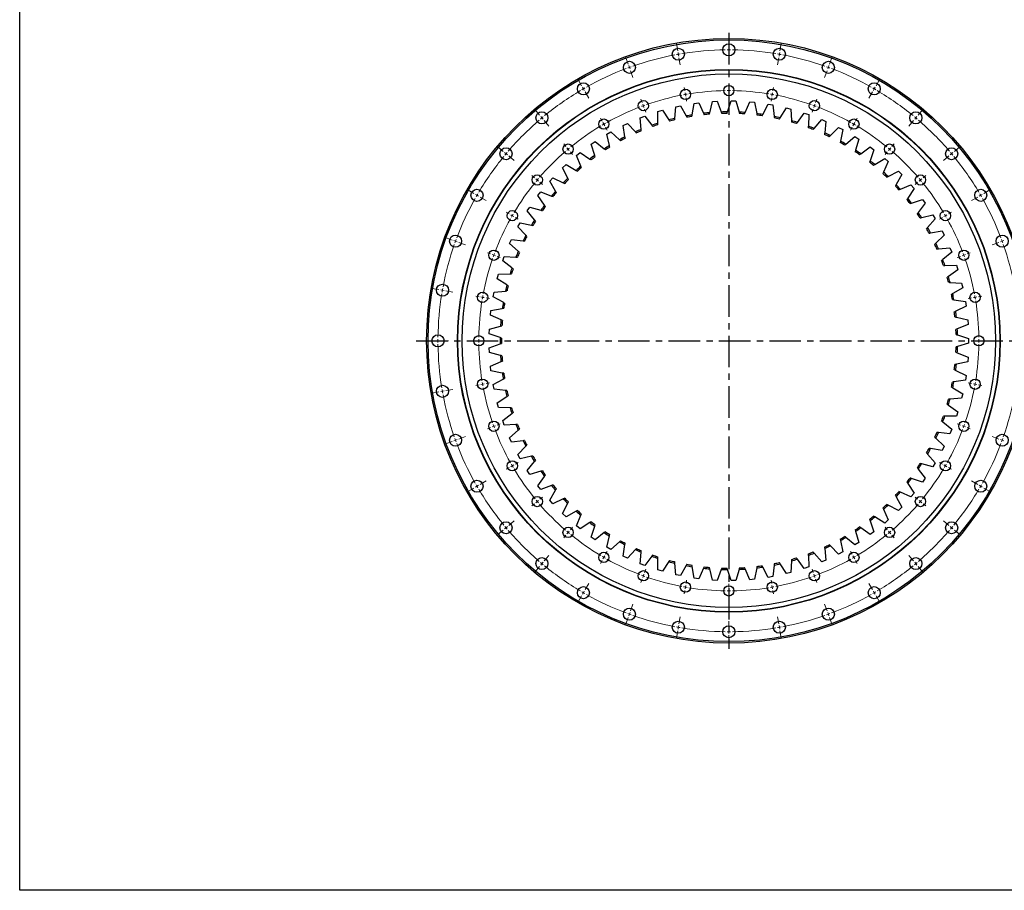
# Model space of a CAD drawing. Header units: millimetres. Extents: x 348 to 4518, y 8622 to 12169.
# Tile 1 of 9: x 348 to 1736, y 8622 to 9849. Entities that reach past the tile are written whole.
import ezdxf

# ---------------------------------------------------------------- set-up
doc = ezdxf.new("R2010")
doc.units = ezdxf.units.MM
doc.header["$LTSCALE"] = 20
doc.linetypes.add('CENTER', pattern=[10.16, 6.35, -1.27, 1.27, -1.27])

msp = doc.modelspace()

# ---------------------------------------------------------------- linework, layer by layer
at = {"linetype": 'CENTER', "ltscale": 0.35}
for p, q in [((1348.1, 9830), (1348.1, 8962.2)), ((907.5, 9396.1), (1788.7, 9396.1))]:
    msp.add_line(p, q, dxfattribs=at)
at = {"color": 0, "linetype": 'Continuous', "lineweight": 18}
for p, q in [((1276.1, 9804.8), (1274.3, 9814.7)), ((1348.1, 9811.1), (1348.1, 9821.1)), ((1420.2, 9804.8), (1421.9, 9814.7)), ((1276.9, 9799.9), (1276.5, 9802.4)), ((1276.9, 9799.9), (1277.4, 9797.4)), ((1348.1, 9806.1), (1348.1, 9808.6)), ((1348.1, 9806.1), (1348.1, 9803.6)), ((1348.1, 9801.1), (1348.1, 9791.1)), ((1419.3, 9799.9), (1418.9, 9797.4)), ((1419.3, 9799.9), (1419.8, 9802.4)), ((1206.2, 9786.1), (1202.8, 9795.5)), ((1277.8, 9795), (1279.5, 9785.1)), ((1418.5, 9795), (1416.7, 9785.1)), ((1490.1, 9786.1), (1493.5, 9795.5)), ((1207.9, 9781.4), (1207, 9783.8)), ((1207.9, 9781.4), (1208.8, 9779.1)), ((1209.6, 9776.7), (1213, 9767.3)), ((1486.6, 9776.7), (1483.2, 9767.3)), ((1488.4, 9781.4), (1487.5, 9779.1)), ((1488.4, 9781.4), (1489.2, 9783.8)), ((1140.6, 9755.5), (1135.6, 9764.2)), ((1348.1, 9753.6), (1348.1, 9758.4)), ((1555.6, 9755.5), (1560.6, 9764.2)), ((1143.1, 9751.2), (1141.9, 9753.4)), ((1143.1, 9751.2), (1144.4, 9749)), ((1145.6, 9746.9), (1150.6, 9738.2)), ((1286, 9748.2), (1285.2, 9752.9)), ((1286.9, 9743.3), (1286.5, 9745.7)), ((1348.1, 9748.6), (1348.1, 9751.1)), ((1348.1, 9748.6), (1348.1, 9746.1)), ((1348.1, 9743.6), (1348.1, 9738.9)), ((1409.3, 9743.3), (1409.8, 9745.7)), ((1410.2, 9748.2), (1411, 9752.9)), ((1550.6, 9746.9), (1545.6, 9738.2)), ((1553.1, 9751.2), (1551.9, 9749)), ((1553.1, 9751.2), (1554.4, 9753.4)), ((1225.9, 9732.1), (1224.2, 9736.5)), ((1227.6, 9727.4), (1226.7, 9729.7)), ((1286.9, 9743.3), (1287.3, 9740.8)), ((1287.8, 9738.4), (1288.6, 9733.7)), ((1408.5, 9738.4), (1407.6, 9733.7)), ((1409.3, 9743.3), (1408.9, 9740.8)), ((1468.7, 9727.4), (1469.5, 9729.7)), ((1470.4, 9732.1), (1472, 9736.5)), ((1081.4, 9714), (1074.9, 9721.7)), ((1227.6, 9727.4), (1228.4, 9725)), ((1229.3, 9722.7), (1230.9, 9718.2)), ((1467, 9722.7), (1465.4, 9718.2)), ((1468.7, 9727.4), (1467.8, 9725)), ((1614.9, 9714), (1621.3, 9721.7)), ((1084.6, 9710.2), (1083, 9712.1)), ((1084.6, 9710.2), (1086.2, 9708.3)), ((1087.8, 9706.4), (1094.2, 9698.7)), ((1169.4, 9705.7), (1167, 9709.8)), ((1171.9, 9701.4), (1170.6, 9703.6)), ((1524.4, 9701.4), (1525.6, 9703.6)), ((1526.9, 9705.7), (1529.2, 9709.8)), ((1608.5, 9706.4), (1602, 9698.7)), ((1611.7, 9710.2), (1610.1, 9708.3)), ((1611.7, 9710.2), (1613.3, 9712.1)), ((1171.9, 9701.4), (1173.1, 9699.2)), ((1174.4, 9697.1), (1176.7, 9693)), ((1521.9, 9697.1), (1519.5, 9693)), ((1524.4, 9701.4), (1523.1, 9699.2)), ((1030.2, 9662.9), (1022.6, 9669.3)), ((1034, 9659.7), (1032.1, 9661.3)), ((1118.3, 9670), (1115.3, 9673.6)), ((1121.5, 9666.2), (1119.9, 9668.1)), ((1121.5, 9666.2), (1123.1, 9664.2)), ((1124.8, 9662.3), (1127.8, 9658.7)), ((1571.5, 9662.3), (1568.4, 9658.7)), ((1574.7, 9666.2), (1573.1, 9664.2)), ((1574.7, 9666.2), (1576.3, 9668.1)), ((1577.9, 9670), (1581, 9673.6)), ((1662.2, 9659.7), (1664.1, 9661.3)), ((1666, 9662.9), (1673.7, 9669.3)), ((1034, 9659.7), (1036, 9658.1)), ((1037.9, 9656.5), (1045.5, 9650)), ((1658.4, 9656.5), (1650.7, 9650)), ((1662.2, 9659.7), (1660.3, 9658.1)), ((1074.3, 9625.9), (1070.6, 9629)), ((1078.1, 9622.7), (1076.2, 9624.3)), ((1078.1, 9622.7), (1080, 9621.1)), ((1081.9, 9619.5), (1085.6, 9616.4)), ((1614.3, 9619.5), (1610.7, 9616.4)), ((1618.2, 9622.7), (1616.2, 9621.1)), ((1618.2, 9622.7), (1620.1, 9624.3)), ((1622, 9625.9), (1625.6, 9629)), ((988.7, 9603.6), (980.1, 9608.6)), ((1707.5, 9603.6), (1716.2, 9608.6)), ((993.1, 9601.1), (990.9, 9602.4)), ((993.1, 9601.1), (995.2, 9599.9)), ((997.4, 9598.6), (1006, 9593.6)), ((1698.9, 9598.6), (1690.2, 9593.6)), ((1703.2, 9601.1), (1701, 9599.9)), ((1703.2, 9601.1), (1705.4, 9602.4)), ((1038.5, 9574.9), (1034.4, 9577.3)), ((1657.7, 9574.9), (1661.8, 9577.3)), ((1042.9, 9572.4), (1040.7, 9573.6)), ((1042.9, 9572.4), (1045, 9571.1)), ((1047.2, 9569.9), (1051.3, 9567.5)), ((1649.1, 9569.9), (1645, 9567.5)), ((1653.4, 9572.4), (1651.2, 9571.1)), ((1653.4, 9572.4), (1655.6, 9573.6)), ((958.2, 9538.1), (948.8, 9541.5)), ((962.9, 9536.4), (960.5, 9537.2)), ((962.9, 9536.4), (965.2, 9535.5)), ((1733.4, 9536.4), (1731, 9535.5)), ((1733.4, 9536.4), (1735.7, 9537.2)), ((967.5, 9534.6), (976.9, 9531.2)), ((1728.7, 9534.6), (1719.3, 9531.2)), ((1012.2, 9518.4), (1007.7, 9520)), ((1016.9, 9516.7), (1014.5, 9517.5)), ((1016.9, 9516.7), (1019.2, 9515.8)), ((1021.6, 9515), (1026, 9513.4)), ((1674.7, 9515), (1670.2, 9513.4)), ((1679.4, 9516.7), (1677, 9515.8)), ((1679.4, 9516.7), (1681.7, 9517.5)), ((1684.1, 9518.4), (1688.5, 9520)), ((939.4, 9468.2), (929.6, 9469.9)), ((944.4, 9467.3), (941.9, 9467.8)), ((944.4, 9467.3), (946.8, 9466.9)), ((949.3, 9466.5), (959.1, 9464.7)), ((996.1, 9458.2), (991.4, 9459)), ((1001, 9457.3), (998.5, 9457.8)), ((1001, 9457.3), (1003.4, 9456.9)), ((1005.9, 9456.5), (1010.6, 9455.6)), ((1690.3, 9456.5), (1685.7, 9455.6)), ((1695.3, 9457.3), (1692.8, 9456.9)), ((1695.3, 9457.3), (1697.7, 9457.8)), ((1700.2, 9458.2), (1704.9, 9459)), ((933.1, 9396.1), (923.1, 9396.1)), ((938.1, 9396.1), (935.6, 9396.1)), ((938.1, 9396.1), (940.6, 9396.1)), ((943.1, 9396.1), (953.1, 9396.1)), ((990.6, 9396.1), (985.9, 9396.1)), ((995.6, 9396.1), (993.1, 9396.1)), ((995.6, 9396.1), (998.1, 9396.1)), ((1000.6, 9396.1), (1005.4, 9396.1)), ((1695.6, 9396.1), (1690.9, 9396.1)), ((1700.6, 9396.1), (1698.1, 9396.1)), ((1700.6, 9396.1), (1703.1, 9396.1)), ((1705.6, 9396.1), (1710.4, 9396.1)), ((949.3, 9325.8), (959.1, 9327.5)), ((996.1, 9334.1), (991.4, 9333.2)), ((1001, 9334.9), (998.5, 9334.5)), ((1001, 9334.9), (1003.4, 9335.4)), ((1005.9, 9335.8), (1010.6, 9336.6)), ((1690.3, 9335.8), (1685.7, 9336.6)), ((1695.3, 9334.9), (1692.8, 9335.4)), ((1695.3, 9334.9), (1697.7, 9334.5)), ((1700.2, 9334.1), (1704.9, 9333.2)), ((939.4, 9324.1), (929.6, 9322.3)), ((944.4, 9324.9), (941.9, 9324.5)), ((944.4, 9324.9), (946.8, 9325.4)), ((1012.2, 9273.9), (1007.7, 9272.2)), ((1016.9, 9275.6), (1014.5, 9274.7)), ((1016.9, 9275.6), (1019.2, 9276.4)), ((1021.6, 9277.3), (1026, 9278.9)), ((1674.7, 9277.3), (1670.2, 9278.9)), ((1679.4, 9275.6), (1677, 9276.4)), ((1679.4, 9275.6), (1681.7, 9274.7)), ((1684.1, 9273.9), (1688.5, 9272.2)), ((967.5, 9257.6), (976.9, 9261)), ((1728.7, 9257.6), (1719.3, 9261)), ((958.2, 9254.2), (948.8, 9250.8)), ((962.9, 9255.9), (960.5, 9255)), ((962.9, 9255.9), (965.2, 9256.8)), ((1733.4, 9255.9), (1731, 9256.8)), ((1733.4, 9255.9), (1735.7, 9255)), ((1038.5, 9217.4), (1034.4, 9215)), ((1042.9, 9219.9), (1040.7, 9218.6)), ((1042.9, 9219.9), (1045, 9221.1)), ((1047.2, 9222.4), (1051.3, 9224.8)), ((1649.1, 9222.4), (1645, 9224.8)), ((1653.4, 9219.9), (1651.2, 9221.1)), ((1653.4, 9219.9), (1655.6, 9218.6)), ((1657.7, 9217.4), (1661.8, 9215)), ((988.7, 9188.6), (980.1, 9183.6)), ((993.1, 9191.1), (990.9, 9189.9)), ((993.1, 9191.1), (995.2, 9192.4)), ((997.4, 9193.6), (1006, 9198.6)), ((1698.9, 9193.6), (1690.2, 9198.6)), ((1703.2, 9191.1), (1701, 9192.4)), ((1703.2, 9191.1), (1705.4, 9189.9)), ((1707.5, 9188.6), (1716.2, 9183.6)), ((1081.9, 9172.8), (1085.6, 9175.8)), ((1614.3, 9172.8), (1610.7, 9175.8)), ((1074.3, 9166.3), (1070.6, 9163.3)), ((1078.1, 9169.5), (1076.2, 9167.9)), ((1078.1, 9169.5), (1080, 9171.2)), ((1618.2, 9169.5), (1616.2, 9171.2)), ((1618.2, 9169.5), (1620.1, 9167.9)), ((1622, 9166.3), (1625.6, 9163.3)), ((1034, 9132.6), (1036, 9134.2)), ((1037.9, 9135.8), (1045.5, 9142.2)), ((1124.8, 9129.9), (1127.8, 9133.6)), ((1571.5, 9129.9), (1568.4, 9133.6)), ((1658.4, 9135.8), (1650.7, 9142.2)), ((1662.2, 9132.6), (1660.3, 9134.2)), ((1030.2, 9129.4), (1022.6, 9122.9)), ((1034, 9132.6), (1032.1, 9131)), ((1118.3, 9122.3), (1115.3, 9118.6)), ((1121.5, 9126.1), (1119.9, 9124.2)), ((1121.5, 9126.1), (1123.1, 9128)), ((1574.7, 9126.1), (1573.1, 9128)), ((1574.7, 9126.1), (1576.3, 9124.2)), ((1577.9, 9122.3), (1581, 9118.6)), ((1662.2, 9132.6), (1664.1, 9131)), ((1666, 9129.4), (1673.7, 9122.9)), ((1087.8, 9085.9), (1094.2, 9093.5)), ((1171.9, 9090.9), (1173.1, 9093)), ((1174.4, 9095.2), (1176.7, 9099.3)), ((1521.9, 9095.2), (1519.5, 9099.3)), ((1524.4, 9090.9), (1523.1, 9093)), ((1608.5, 9085.9), (1602, 9093.5)), ((1081.4, 9078.2), (1074.9, 9070.6)), ((1084.6, 9082.1), (1083, 9080.1)), ((1084.6, 9082.1), (1086.2, 9084)), ((1169.4, 9086.5), (1167, 9082.4)), ((1171.9, 9090.9), (1170.6, 9088.7)), ((1524.4, 9090.9), (1525.6, 9088.7)), ((1526.9, 9086.5), (1529.2, 9082.4)), ((1611.7, 9082.1), (1610.1, 9084)), ((1611.7, 9082.1), (1613.3, 9080.1)), ((1614.9, 9078.2), (1621.3, 9070.6)), ((1227.6, 9064.9), (1226.7, 9062.5)), ((1227.6, 9064.9), (1228.4, 9067.2)), ((1229.3, 9069.6), (1230.9, 9074.1)), ((1467, 9069.6), (1465.4, 9074.1)), ((1468.7, 9064.9), (1467.8, 9067.2)), ((1468.7, 9064.9), (1469.5, 9062.5)), ((1145.6, 9045.4), (1150.6, 9054.1)), ((1225.9, 9060.2), (1224.2, 9055.7)), ((1286.9, 9049), (1287.3, 9051.4)), ((1287.8, 9053.9), (1288.6, 9058.6)), ((1348.1, 9048.6), (1348.1, 9053.4)), ((1408.5, 9053.9), (1407.6, 9058.6)), ((1409.3, 9049), (1408.9, 9051.4)), ((1470.4, 9060.2), (1472, 9055.7)), ((1550.6, 9045.4), (1545.6, 9054.1)), ((1140.6, 9036.7), (1135.6, 9028.1)), ((1143.1, 9041.1), (1141.9, 9038.9)), ((1143.1, 9041.1), (1144.4, 9043.2)), ((1286, 9044.1), (1285.2, 9039.4)), ((1286.9, 9049), (1286.5, 9046.5)), ((1348.1, 9043.6), (1348.1, 9046.1)), ((1348.1, 9043.6), (1348.1, 9041.1)), ((1348.1, 9038.6), (1348.1, 9033.9)), ((1409.3, 9049), (1409.8, 9046.5)), ((1410.2, 9044.1), (1411, 9039.4)), ((1553.1, 9041.1), (1551.9, 9043.2)), ((1553.1, 9041.1), (1554.4, 9038.9)), ((1555.6, 9036.7), (1560.6, 9028.1)), ((1209.6, 9015.6), (1213, 9025)), ((1486.6, 9015.6), (1483.2, 9025)), ((1207.9, 9010.9), (1207, 9008.5)), ((1207.9, 9010.9), (1208.8, 9013.2)), ((1488.4, 9010.9), (1487.5, 9013.2)), ((1488.4, 9010.9), (1489.2, 9008.5)), ((1206.2, 9006.2), (1202.8, 8996.8)), ((1276.9, 8992.4), (1277.4, 8994.8)), ((1277.8, 8997.3), (1279.5, 9007.1)), ((1348.1, 8991.1), (1348.1, 9001.1)), ((1418.5, 8997.3), (1416.7, 9007.1)), ((1419.3, 8992.4), (1418.9, 8994.8)), ((1490.1, 9006.2), (1493.5, 8996.8)), ((1276.1, 8987.4), (1274.3, 8977.6)), ((1276.9, 8992.4), (1276.5, 8989.9)), ((1348.1, 8986.1), (1348.1, 8988.6)), ((1348.1, 8986.1), (1348.1, 8983.6)), ((1348.1, 8981.1), (1348.1, 8971.1)), ((1419.3, 8992.4), (1419.8, 8989.9)), ((1420.2, 8987.4), (1421.9, 8977.6))]:
    msp.add_line(p, q, dxfattribs=at)
at = {"color": 7, "linetype": 'Continuous', "lineweight": 25}
for p, q in [((1306.5, 9820.1), (1306.5, 9820.1)), ((1296.4, 9714.5), (1299.1, 9730.6)), ((1299.1, 9730.6), (1305.7, 9731.5)), ((1305.7, 9731.5), (1312.5, 9716.7)), ((1321.3, 9717.5), (1325.2, 9733.4)), ((1325.2, 9733.4), (1331.8, 9733.8)), ((1331.8, 9733.8), (1337.5, 9718.5)), ((1346.3, 9718.6), (1351.4, 9734.1)), ((1351.4, 9734.1), (1358, 9734)), ((1358, 9734), (1362.5, 9718.3)), ((1371.3, 9717.8), (1377.5, 9732.9)), ((1377.5, 9732.9), (1384.1, 9732.2)), ((1384.1, 9732.2), (1387.4, 9716.2)), ((1247.9, 9702.7), (1248, 9719)), ((1248, 9719), (1254.4, 9720.9)), ((1254.4, 9720.9), (1263.4, 9707.3)), ((1271.9, 9709.5), (1273.3, 9725.8)), ((1273.3, 9725.8), (1279.8, 9727.2)), ((1279.8, 9727.2), (1287.8, 9712.9)), ((1396.1, 9715), (1403.5, 9729.6)), ((1403.5, 9729.6), (1410.1, 9728.4)), ((1410.1, 9728.4), (1412.1, 9712.2)), ((1420.7, 9710.4), (1429.2, 9724.3)), ((1429.2, 9724.3), (1435.6, 9722.6)), ((1435.6, 9722.6), (1436.4, 9706.3)), ((1444.8, 9703.8), (1454.4, 9717)), ((1454.4, 9717), (1460.7, 9714.9)), ((1199.3, 9699.6), (1205.3, 9702.5)), ((1205.3, 9702.5), (1216.4, 9690.5)), ((1223.3, 9710.3), (1229.5, 9712.6)), ((1224.4, 9694), (1223.3, 9710.3)), ((1229.5, 9712.6), (1239.6, 9699.8)), ((1460.7, 9714.9), (1460.2, 9698.5)), ((1468.4, 9695.4), (1479, 9707.8)), ((1479, 9707.8), (1485, 9705.2)), ((1485, 9705.2), (1483.3, 9688.9)), ((1176.3, 9687.2), (1182, 9690.5)), ((1182, 9690.5), (1194, 9679.4)), ((1201.7, 9683.5), (1199.3, 9699.6)), ((1491.2, 9685.2), (1502.7, 9696.7)), ((1502.7, 9696.7), (1508.6, 9693.6)), ((1508.6, 9693.6), (1505.6, 9677.6)), ((1154.2, 9673), (1159.7, 9676.7)), ((1159.7, 9676.7), (1172.5, 9666.6)), ((1179.9, 9671.3), (1176.3, 9687.2)), ((1513.2, 9673.2), (1525.5, 9683.8)), ((1525.5, 9683.8), (1531.2, 9680.3)), ((1531.2, 9680.3), (1526.9, 9664.5)), ((1133.3, 9657.1), (1138.5, 9661.3)), ((1138.5, 9661.3), (1152, 9652.2)), ((1159.1, 9657.4), (1154.2, 9673)), ((1534.1, 9659.6), (1547.3, 9669.2)), ((1552.6, 9665.3), (1547.2, 9649.9)), ((1547.3, 9669.2), (1552.6, 9665.3)), ((1139.4, 9642), (1133.3, 9657.1)), ((1554, 9644.4), (1567.9, 9653)), ((1572.9, 9648.6), (1566.2, 9633.7)), ((1567.9, 9653), (1572.9, 9648.6)), ((1113.8, 9639.7), (1118.6, 9644.3)), ((1121, 9625.1), (1113.8, 9639.7)), ((1118.6, 9644.3), (1132.8, 9636.2)), ((1572.6, 9627.7), (1587.1, 9635.2)), ((1587.1, 9635.2), (1591.8, 9630.4)), ((1095.6, 9620.8), (1100.1, 9625.7)), ((1103.9, 9606.8), (1095.6, 9620.8)), ((1100.1, 9625.7), (1114.8, 9618.8)), ((1591.8, 9630.4), (1584, 9616.1)), ((1078.9, 9600.6), (1083, 9605.8)), ((1083, 9605.8), (1098.3, 9600.1)), ((1589.9, 9609.6), (1604.9, 9615.9)), ((1609.2, 9610.9), (1600.3, 9597.1)), ((1604.9, 9615.9), (1609.2, 9610.9)), ((1088.3, 9587.2), (1078.9, 9600.6)), ((1605.7, 9590.2), (1621.2, 9595.4)), ((1621.2, 9595.4), (1625, 9590)), ((1063.9, 9579.1), (1067.6, 9584.6)), ((1074.3, 9566.5), (1063.9, 9579.1)), ((1067.6, 9584.6), (1083.2, 9580.1)), ((1625, 9590), (1615.1, 9577)), ((1620, 9569.7), (1635.8, 9573.6)), ((1639.2, 9567.9), (1628.3, 9555.8)), ((1635.8, 9573.6), (1639.2, 9567.9)), ((1050.6, 9556.5), (1053.8, 9562.3)), ((1061.9, 9544.8), (1050.6, 9556.5)), ((1053.8, 9562.3), (1069.8, 9559)), ((1632.6, 9548.1), (1648.7, 9550.8)), ((1648.7, 9550.8), (1651.7, 9544.9)), ((1039, 9533), (1041.8, 9539)), ((1041.8, 9539), (1058, 9536.9)), ((1651.7, 9544.9), (1639.9, 9533.6)), ((1051.3, 9522.2), (1039, 9533)), ((1643.5, 9525.6), (1659.8, 9527)), ((1659.8, 9527), (1662.3, 9520.9)), ((1029.4, 9508.6), (1031.6, 9514.9)), ((1042.4, 9498.8), (1029.4, 9508.6)), ((1031.6, 9514.9), (1047.9, 9514)), ((1662.3, 9520.9), (1649.6, 9510.5)), ((1652.6, 9502.3), (1669, 9502.5)), ((1671, 9496.2), (1657.6, 9486.8)), ((1669, 9502.5), (1671, 9496.2)), ((1021.6, 9483.6), (1023.4, 9490)), ((1035.4, 9474.8), (1021.6, 9483.6)), ((1023.4, 9490), (1039.7, 9490.4)), ((1017.1, 9464.5), (1033.3, 9466.2)), ((1660, 9478.4), (1676.2, 9477.3)), ((1677.8, 9470.9), (1663.7, 9462.6)), ((1676.2, 9477.3), (1677.8, 9470.9)), ((1015.8, 9458), (1017.1, 9464.5)), ((1030.2, 9450.3), (1015.8, 9458)), ((1665.4, 9454), (1681.6, 9451.6)), ((1012, 9432.1), (1012.8, 9438.7)), ((1012.8, 9438.7), (1028.8, 9441.6)), ((1682.6, 9445.1), (1667.9, 9437.9)), ((1681.6, 9451.6), (1682.6, 9445.1)), ((1027, 9425.5), (1012, 9432.1)), ((1668.9, 9429.2), (1684.9, 9425.6)), ((1684.9, 9425.6), (1685.4, 9419)), ((1010.3, 9405.9), (1010.5, 9412.6)), ((1010.5, 9412.6), (1026.3, 9416.7)), ((1685.4, 9419), (1670.2, 9413)), ((1025.7, 9400.5), (1010.3, 9405.9)), ((1670.5, 9404.3), (1686.1, 9399.5)), ((1686.1, 9399.5), (1686.1, 9392.8)), ((1010.3, 9386.3), (1025.7, 9391.7)), ((1010.5, 9379.7), (1010.3, 9386.3)), ((1686.1, 9392.8), (1670.5, 9388)), ((1026.3, 9375.5), (1010.5, 9379.7)), ((1670.2, 9379.2), (1685.4, 9373.2)), ((1685.4, 9373.2), (1684.9, 9366.6)), ((1012, 9360.2), (1027, 9366.8)), ((1012.8, 9353.6), (1012, 9360.2)), ((1684.9, 9366.6), (1668.9, 9363.1)), ((1028.8, 9350.6), (1012.8, 9353.6)), ((1015.8, 9334.3), (1030.2, 9342)), ((1667.9, 9354.3), (1682.6, 9347.2)), ((1682.6, 9347.2), (1681.6, 9340.6)), ((1017.1, 9327.7), (1015.8, 9334.3)), ((1033.3, 9326), (1017.1, 9327.7)), ((1663.7, 9329.7), (1677.8, 9321.4)), ((1681.6, 9340.6), (1665.4, 9338.3)), ((1021.6, 9308.7), (1035.4, 9317.5)), ((1676.2, 9315), (1660, 9313.9)), ((1677.8, 9321.4), (1676.2, 9315)), ((1023.4, 9302.3), (1021.6, 9308.7)), ((1039.7, 9301.8), (1023.4, 9302.3)), ((1657.6, 9305.4), (1671, 9296.1)), ((1029.4, 9283.6), (1042.4, 9293.5)), ((1669, 9289.8), (1652.6, 9290)), ((1671, 9296.1), (1669, 9289.8)), ((1031.6, 9277.4), (1029.4, 9283.6)), ((1047.9, 9278.2), (1031.6, 9277.4)), ((1649.6, 9281.7), (1662.3, 9271.4)), ((1039, 9259.3), (1051.3, 9270.1)), ((1041.8, 9253.2), (1039, 9259.3)), ((1639.9, 9258.7), (1651.7, 9247.4)), ((1659.8, 9265.2), (1643.5, 9266.7)), ((1662.3, 9271.4), (1659.8, 9265.2)), ((1058, 9255.3), (1041.8, 9253.2)), ((1050.6, 9235.7), (1061.9, 9247.5)), ((1648.7, 9241.5), (1632.6, 9244.2)), ((1651.7, 9247.4), (1648.7, 9241.5)), ((1053.8, 9229.9), (1050.6, 9235.7)), ((1069.8, 9233.3), (1053.8, 9229.9)), ((1628.3, 9236.5), (1639.2, 9224.3)), ((1063.9, 9213.2), (1074.3, 9225.8)), ((1635.8, 9218.6), (1620, 9222.6)), ((1639.2, 9224.3), (1635.8, 9218.6)), ((1067.6, 9207.6), (1063.9, 9213.2)), ((1083.2, 9212.2), (1067.6, 9207.6)), ((1078.9, 9191.7), (1088.3, 9205)), ((1615.1, 9215.3), (1625, 9202.3)), ((1625, 9202.3), (1621.2, 9196.9)), ((1083, 9186.5), (1078.9, 9191.7)), ((1098.3, 9192.2), (1083, 9186.5)), ((1600.3, 9195.1), (1609.2, 9181.4)), ((1621.2, 9196.9), (1605.7, 9202.1)), ((1095.6, 9171.5), (1103.9, 9185.5)), ((1584, 9176.2), (1591.8, 9161.8)), ((1604.9, 9176.3), (1589.9, 9182.7)), ((1609.2, 9181.4), (1604.9, 9176.3)), ((1100.1, 9166.5), (1095.6, 9171.5)), ((1114.8, 9173.5), (1100.1, 9166.5)), ((1113.8, 9152.6), (1121, 9167.2)), ((1587.1, 9157.1), (1572.6, 9164.6)), ((1591.8, 9161.8), (1587.1, 9157.1)), ((1118.6, 9148), (1113.8, 9152.6)), ((1132.8, 9156.1), (1118.6, 9148)), ((1133.3, 9135.1), (1139.4, 9150.3)), ((1567.9, 9139.3), (1554, 9147.9)), ((1566.2, 9158.6), (1572.9, 9143.7)), ((1138.5, 9131), (1133.3, 9135.1)), ((1152, 9140.1), (1138.5, 9131)), ((1154.2, 9119.3), (1159.1, 9134.9)), ((1547.2, 9142.4), (1552.6, 9127)), ((1572.9, 9143.7), (1567.9, 9139.3)), ((1159.7, 9115.5), (1154.2, 9119.3)), ((1172.5, 9125.7), (1159.7, 9115.5)), ((1176.3, 9105.1), (1179.9, 9121)), ((1525.5, 9108.4), (1513.2, 9119.1)), ((1526.9, 9127.7), (1531.2, 9112)), ((1547.3, 9123), (1534.1, 9132.7)), ((1552.6, 9127), (1547.3, 9123)), ((1194, 9112.9), (1182, 9101.8)), ((1199.3, 9092.6), (1201.7, 9108.8)), ((1502.7, 9095.5), (1491.2, 9107.1)), ((1505.6, 9114.7), (1508.6, 9098.6)), ((1531.2, 9112), (1525.5, 9108.4)), ((1182, 9101.8), (1176.3, 9105.1)), ((1205.3, 9089.8), (1199.3, 9092.6)), ((1216.4, 9101.8), (1205.3, 9089.8)), ((1223.3, 9082), (1224.4, 9098.3)), ((1239.6, 9092.4), (1229.5, 9079.6)), ((1460.2, 9093.7), (1460.7, 9077.4)), ((1479, 9084.5), (1468.4, 9096.9)), ((1483.3, 9103.3), (1485, 9087.1)), ((1508.6, 9098.6), (1502.7, 9095.5)), ((1229.5, 9079.6), (1223.3, 9082)), ((1248, 9073.3), (1247.9, 9089.6)), ((1263.4, 9084.9), (1254.4, 9071.4)), ((1273.3, 9066.5), (1271.9, 9082.8)), ((1287.8, 9079.3), (1279.8, 9065.1)), ((1299.1, 9061.7), (1296.4, 9077.8)), ((1412.1, 9080), (1410.1, 9063.8)), ((1429.2, 9068), (1420.7, 9081.9)), ((1436.4, 9086), (1435.6, 9069.6)), ((1454.4, 9075.3), (1444.8, 9088.5)), ((1460.7, 9077.4), (1454.4, 9075.3)), ((1485, 9087.1), (1479, 9084.5)), ((1254.4, 9071.4), (1248, 9073.3)), ((1279.8, 9065.1), (1273.3, 9066.5)), ((1312.5, 9075.6), (1305.7, 9060.8)), ((1325.2, 9058.9), (1321.3, 9074.8)), ((1337.5, 9073.8), (1331.8, 9058.5)), ((1351.4, 9058.1), (1346.3, 9073.6)), ((1362.5, 9074), (1358, 9058.3)), ((1377.5, 9059.4), (1371.3, 9074.5)), ((1387.4, 9076), (1384.1, 9060)), ((1403.5, 9062.7), (1396.1, 9077.2)), ((1410.1, 9063.8), (1403.5, 9062.7)), ((1435.6, 9069.6), (1429.2, 9068)), ((1305.7, 9060.8), (1299.1, 9061.7)), ((1331.8, 9058.5), (1325.2, 9058.9)), ((1358, 9058.3), (1351.4, 9058.1)), ((1384.1, 9060), (1377.5, 9059.4)), ((1389.7, 8972.2), (1389.7, 8972.2))]:
    msp.add_line(p, q, dxfattribs=at)
at = {"lineweight": 25}
msp.add_lwpolyline([(348.5, 12169), (4517.5, 12169), (4517.5, 8621.7), (348.5, 8621.7)], close=True, dxfattribs=at)
at = {"color": 7, "linetype": 'Continuous', "lineweight": 25}
for centre, radius in [((1348.1, 9396.1), 426), ((1348.1, 9396.1), 424), ((1348.1, 9806.1), 8.5), ((1276.9, 9799.9), 8.5), ((1419.3, 9799.9), 8.5), ((1207.9, 9781.4), 8.5), ((1488.4, 9781.4), 8.5), ((1348.1, 9396.1), 382.5), ((1348.1, 9396.1), 382), ((1348.1, 9396.1), 376), ((1143.1, 9751.2), 8.5), ((1553.1, 9751.2), 8.5), ((1286.9, 9743.3), 7.25), ((1348.1, 9748.6), 7.25), ((1409.3, 9743.3), 7.25), ((1227.6, 9727.4), 7.25), ((1468.7, 9727.4), 7.25), ((1084.6, 9710.2), 8.5), ((1611.7, 9710.2), 8.5), ((1171.9, 9701.4), 7.25), ((1524.4, 9701.4), 7.25), ((1034, 9659.7), 8.5), ((1121.5, 9666.2), 7.25), ((1574.7, 9666.2), 7.25), ((1662.2, 9659.7), 8.5), ((1078.1, 9622.7), 7.25), ((1618.2, 9622.7), 7.25), ((993.1, 9601.1), 8.5), ((1703.2, 9601.1), 8.5), ((1042.9, 9572.4), 7.25), ((1653.4, 9572.4), 7.25), ((962.9, 9536.4), 8.5), ((1733.4, 9536.4), 8.5), ((1016.9, 9516.7), 7.25), ((1679.4, 9516.7), 7.25), ((944.4, 9467.3), 8.5), ((1001, 9457.3), 7.25), ((1695.3, 9457.3), 7.25), ((938.1, 9396.1), 8.5), ((995.6, 9396.1), 7.25), ((1700.6, 9396.1), 7.25), ((1001, 9334.9), 7.25), ((1695.3, 9334.9), 7.25), ((944.4, 9324.9), 8.5), ((1016.9, 9275.6), 7.25), ((1679.4, 9275.6), 7.25), ((962.9, 9255.9), 8.5), ((1733.4, 9255.9), 8.5), ((1042.9, 9219.9), 7.25), ((1653.4, 9219.9), 7.25), ((993.1, 9191.1), 8.5), ((1703.2, 9191.1), 8.5), ((1078.1, 9169.5), 7.25), ((1618.2, 9169.5), 7.25), ((1034, 9132.6), 8.5), ((1121.5, 9126.1), 7.25), ((1574.7, 9126.1), 7.25), ((1662.2, 9132.6), 8.5), ((1171.9, 9090.9), 7.25), ((1524.4, 9090.9), 7.25), ((1084.6, 9082.1), 8.5), ((1611.7, 9082.1), 8.5), ((1227.6, 9064.9), 7.25), ((1468.7, 9064.9), 7.25), ((1286.9, 9049), 7.25), ((1348.1, 9043.6), 7.25), ((1409.3, 9049), 7.25), ((1143.1, 9041.1), 8.5), ((1553.1, 9041.1), 8.5), ((1207.9, 9010.9), 8.5), ((1488.4, 9010.9), 8.5), ((1276.9, 8992.4), 8.5), ((1348.1, 8986.1), 8.5), ((1419.3, 8992.4), 8.5)]:
    msp.add_circle(centre, radius, dxfattribs=at)
at = {"color": 0, "linetype": 'Continuous', "lineweight": 18}
for radius, start, end in [(410, 100, 100.3494), (410, 99.6506, 100), (410, 90.6987, 99.3013), (410, 90, 90.3494), (410, 89.6506, 90), (410, 80.6987, 89.3013), (410, 80, 80.3494), (410, 79.6506, 80), (410, 100.6987, 109.3013), (410, 70.6987, 79.3013), (410, 110.6987, 119.3013), (410, 110, 110.3494), (410, 109.6506, 110), (410, 70, 70.3494), (410, 69.6506, 70), (410, 60.6987, 69.3013), (410, 120.6987, 129.3013), (410, 120, 120.3494), (410, 119.6506, 120), (352.5, 99.5936, 100), (352.5, 90.8127, 99.1873), (352.5, 90, 90.4064), (352.5, 89.5936, 90), (352.5, 80.8127, 89.1873), (352.5, 80, 80.4064), (410, 60, 60.3494), (410, 59.6506, 60), (410, 50.6987, 59.3013), (352.5, 100.8127, 109.1873), (352.5, 100, 100.4064), (352.5, 79.5936, 80), (352.5, 70.8127, 79.1873), (352.5, 110.8127, 119.1873), (352.5, 110, 110.4064), (352.5, 109.5936, 110), (352.5, 70, 70.4064), (352.5, 69.5936, 70), (352.5, 60.8127, 69.1873), (410, 130.6987, 139.3013), (410, 130, 130.3494), (410, 129.6506, 130), (352.5, 119.5936, 120), (352.5, 60, 60.4064), (410, 50, 50.3494), (410, 49.6506, 50), (410, 40.6987, 49.3013), (352.5, 120.8127, 129.1873), (352.5, 120, 120.4064), (352.5, 59.5936, 60), (352.5, 50.8127, 59.1873), (410, 139.6506, 140), (352.5, 130.8127, 139.1873), (352.5, 130, 130.4064), (352.5, 129.5936, 130), (352.5, 50, 50.4064), (352.5, 49.5936, 50), (352.5, 40.8127, 49.1873), (410, 40, 40.3494), (410, 140.6987, 149.3013), (410, 140, 140.3494), (410, 39.6506, 40), (410, 30.6987, 39.3013), (352.5, 140.8127, 149.1873), (352.5, 140, 140.4064), (352.5, 139.5936, 140), (352.5, 40, 40.4064), (352.5, 39.5936, 40), (352.5, 30.8127, 39.1873), (410, 150.6987, 159.3013), (410, 150, 150.3494), (410, 149.6506, 150), (410, 30, 30.3494), (410, 29.6506, 30), (410, 20.6987, 29.3013), (352.5, 150.8127, 159.1873), (352.5, 150, 150.4064), (352.5, 149.5936, 150), (352.5, 30, 30.4064), (352.5, 29.5936, 30), (352.5, 20.8127, 29.1873), (410, 160, 160.3494), (410, 159.6506, 160), (410, 20, 20.3494), (410, 19.6506, 20), (410, 160.6987, 169.3013), (410, 10.6987, 19.3013), (352.5, 160.8127, 169.1873), (352.5, 160, 160.4064), (352.5, 159.5936, 160), (352.5, 20, 20.4064), (352.5, 19.5936, 20), (352.5, 10.8127, 19.1873), (410, 170, 170.3494), (410, 169.6506, 170), (410, 170.6987, 179.3013), (352.5, 170.8127, 179.1873), (352.5, 170, 170.4064), (352.5, 169.5936, 170), (352.5, 10, 10.4064), (352.5, 9.5936, 10), (352.5, 0.8127, 9.1873), (410, 179.6506, 180), (352.5, 179.5936, 180), (352.5, 0, 0.4064), (410, 180, 180.3494), (410, 180.6987, 189.3013), (352.5, 180, 180.4064), (352.5, 180.8127, 189.1873), (352.5, 350.8127, 359.1873), (352.5, 359.5936, 0), (410, 189.6506, 190), (352.5, 189.5936, 190), (352.5, 190, 190.4064), (352.5, 190.8127, 199.1873), (352.5, 340.8127, 349.1873), (352.5, 349.5936, 350), (352.5, 350, 350.4064), (410, 190, 190.3494), (410, 190.6987, 199.3013), (410, 340.6987, 349.3013), (352.5, 199.5936, 200), (352.5, 200, 200.4064), (352.5, 339.5936, 340), (352.5, 340, 340.4064), (410, 199.6506, 200), (352.5, 200.8127, 209.1873), (352.5, 330.8127, 339.1873), (410, 340, 340.3494), (410, 200, 200.3494), (410, 200.6987, 209.3013), (410, 330.6987, 339.3013), (410, 339.6506, 340), (352.5, 209.5936, 210), (352.5, 210, 210.4064), (352.5, 329.5936, 330), (352.5, 330, 330.4064), (352.5, 210.8127, 219.1873), (352.5, 320.8127, 329.1873), (410, 209.6506, 210), (410, 210, 210.3494), (410, 329.6506, 330), (410, 330, 330.3494), (410, 210.6987, 219.3013), (410, 320.6987, 329.3013), (352.5, 219.5936, 220), (352.5, 220, 220.4064), (352.5, 220.8127, 229.1873), (352.5, 310.8127, 319.1873), (352.5, 319.5936, 320), (352.5, 320, 320.4064), (410, 219.6506, 220), (410, 320, 320.3494), (410, 220, 220.3494), (410, 220.6987, 229.3013), (352.5, 229.5936, 230), (352.5, 230, 230.4064), (352.5, 230.8127, 239.1873), (352.5, 300.8127, 309.1873), (352.5, 309.5936, 310), (352.5, 310, 310.4064), (410, 310.6987, 319.3013), (410, 319.6506, 320), (352.5, 239.5936, 240), (352.5, 300, 300.4064), (410, 229.6506, 230), (410, 230, 230.3494), (410, 230.6987, 239.3013), (352.5, 240, 240.4064), (352.5, 240.8127, 249.1873), (352.5, 290.8127, 299.1873), (352.5, 299.5936, 300), (410, 300.6987, 309.3013), (410, 309.6506, 310), (410, 310, 310.3494), (352.5, 249.5936, 250), (352.5, 250, 250.4064), (352.5, 289.5936, 290), (352.5, 290, 290.4064), (352.5, 250.8127, 259.1873), (352.5, 280.8127, 289.1873), (410, 239.6506, 240), (410, 240, 240.3494), (410, 240.6987, 249.3013), (352.5, 259.5936, 260), (352.5, 260, 260.4064), (352.5, 260.8127, 269.1873), (352.5, 269.5936, 270), (352.5, 270, 270.4064), (352.5, 270.8127, 279.1873), (352.5, 279.5936, 280), (352.5, 280, 280.4064), (410, 290.6987, 299.3013), (410, 299.6506, 300), (410, 300, 300.3494), (410, 249.6506, 250), (410, 250, 250.3494), (410, 250.6987, 259.3013), (410, 280.6987, 289.3013), (410, 289.6506, 290), (410, 290, 290.3494), (410, 259.6506, 260), (410, 260, 260.3494), (410, 260.6987, 269.3013), (410, 269.6506, 270), (410, 270, 270.3494), (410, 270.6987, 279.3013), (410, 279.6506, 280), (410, 280, 280.3494)]:
    msp.add_arc((1348.1, 9396.1), radius, start, end, dxfattribs=at)
at = {"color": 7, "linetype": 'Continuous', "lineweight": 25}
for radius, start, end in [(322.5, 94.7763, 96.3348), (322.5, 90.3319, 91.8903), (320.5, 90.4519, 91.7703), (322.5, 85.8874, 87.4459), (320.5, 86.0075, 87.3259), (322.5, 81.443, 83.0015), (322.5, 108.1097, 109.6681), (322.5, 103.6652, 105.2237), (320.5, 103.7853, 105.1036), (322.5, 99.2208, 100.7792), (320.5, 99.3408, 100.6592), (320.5, 94.8964, 96.2147), (320.5, 81.563, 82.8814), (322.5, 76.9985, 78.557), (320.5, 77.1186, 78.437), (322.5, 72.5541, 74.1126), (320.5, 72.6741, 73.9925), (322.5, 112.5541, 114.1126), (320.5, 112.6741, 113.9925), (320.5, 108.2297, 109.5481), (320.5, 68.2297, 69.5481), (322.5, 68.1097, 69.6681), (322.5, 63.6652, 65.2237), (322.5, 116.9985, 118.557), (320.5, 117.1186, 118.437), (320.5, 63.7853, 65.1036), (320.5, 59.3408, 60.6592), (322.5, 59.2208, 60.7792), (322.5, 121.443, 123.0015), (320.5, 121.563, 122.8814), (320.5, 54.8964, 56.2147), (322.5, 54.7763, 56.3348), (322.5, 125.8874, 127.4459), (320.5, 126.0075, 127.3259), (320.5, 50.4519, 51.7703), (322.5, 50.3319, 51.8903), (322.5, 130.3319, 131.8903), (320.5, 130.4519, 131.7703), (322.5, 45.8874, 47.4459), (322.5, 134.7763, 136.3348), (320.5, 134.8964, 136.2147), (320.5, 46.0075, 47.3259), (322.5, 139.2208, 140.7792), (320.5, 139.3408, 140.6592), (320.5, 41.563, 42.8814), (322.5, 41.443, 43.0015), (320.5, 37.1186, 38.437), (322.5, 36.9985, 38.557), (322.5, 143.6652, 145.2237), (320.5, 143.7853, 145.1036), (322.5, 148.1097, 149.6681), (320.5, 148.2297, 149.5481), (320.5, 32.6741, 33.9925), (322.5, 32.5541, 34.1126), (320.5, 28.2297, 29.5481), (322.5, 28.1097, 29.6681), (322.5, 152.5541, 154.1126), (320.5, 152.6741, 153.9925), (322.5, 156.9985, 158.557), (320.5, 23.7853, 25.1036), (322.5, 23.6652, 25.2237), (320.5, 157.1186, 158.437), (320.5, 19.3408, 20.6592), (322.5, 19.2208, 20.7792), (322.5, 161.443, 163.0015), (320.5, 161.563, 162.8814), (320.5, 14.8964, 16.2147), (322.5, 14.7763, 16.3348), (322.5, 165.8874, 167.4459), (320.5, 166.0075, 167.3259), (320.5, 10.4519, 11.7703), (322.5, 10.3319, 11.8903), (322.5, 170.3319, 171.8903), (320.5, 170.4519, 171.7703), (322.5, 174.7763, 176.3348), (320.5, 174.8964, 176.2147), (320.5, 6.0075, 7.3259), (322.5, 5.8874, 7.4459), (320.5, 1.563, 2.8814), (322.5, 1.443, 3.0015), (322.5, 179.2208, 180.7792), (320.5, 179.3408, 180.6592), (320.5, 357.1186, 358.437), (322.5, 356.9985, 358.557), (322.5, 183.6652, 185.2237), (320.5, 183.7853, 185.1036), (320.5, 352.6741, 353.9925), (322.5, 352.5541, 354.1126), (322.5, 188.1097, 189.6681), (320.5, 188.2297, 189.5481), (320.5, 348.2297, 349.5481), (322.5, 348.1097, 349.6681), (322.5, 192.5541, 194.1126), (320.5, 192.6741, 193.9925), (320.5, 343.7853, 345.1036), (322.5, 343.6652, 345.2237), (322.5, 196.9985, 198.557), (320.5, 197.1186, 198.437), (320.5, 339.3408, 340.6592), (322.5, 339.2208, 340.7792), (322.5, 201.443, 203.0015), (320.5, 201.563, 202.8814), (320.5, 334.8964, 336.2147), (322.5, 334.7763, 336.3348), (322.5, 205.8874, 207.4459), (320.5, 206.0075, 207.3259), (320.5, 330.4519, 331.7703), (322.5, 330.3319, 331.8903), (322.5, 210.3319, 211.8903), (320.5, 210.4519, 211.7703), (320.5, 326.0075, 327.3259), (322.5, 325.8874, 327.4459), (322.5, 214.7763, 216.3348), (320.5, 214.8964, 216.2147), (320.5, 321.563, 322.8814), (322.5, 219.2208, 220.7792), (320.5, 219.3408, 220.6592), (322.5, 321.443, 323.0015), (320.5, 317.1186, 318.437), (322.5, 316.9985, 318.557), (322.5, 223.6652, 225.2237), (320.5, 223.7853, 225.1036), (320.5, 312.6741, 313.9925), (322.5, 312.5541, 314.1126), (322.5, 228.1097, 229.6681), (320.5, 228.2297, 229.5481), (320.5, 308.2297, 309.5481), (322.5, 308.1097, 309.6681), (322.5, 232.5541, 234.1126), (320.5, 232.6741, 233.9925), (320.5, 303.7853, 305.1036), (322.5, 236.9985, 238.557), (320.5, 237.1186, 238.437), (320.5, 299.3408, 300.6592), (322.5, 299.2208, 300.7792), (322.5, 303.6652, 305.2237), (322.5, 241.443, 243.0015), (320.5, 241.563, 242.8814), (320.5, 294.8964, 296.2147), (322.5, 294.7763, 296.3348), (322.5, 245.8874, 247.4459), (320.5, 246.0075, 247.3259), (322.5, 250.3319, 251.8903), (320.5, 250.4519, 251.7703), (320.5, 290.4519, 291.7703), (322.5, 290.3319, 291.8903), (322.5, 254.7763, 256.3348), (320.5, 254.8964, 256.2147), (322.5, 259.2208, 260.7792), (320.5, 259.3408, 260.6592), (320.5, 263.7853, 265.1036), (320.5, 277.1186, 278.437), (322.5, 281.443, 283.0015), (320.5, 281.563, 282.8814), (322.5, 285.8874, 287.4459), (320.5, 286.0075, 287.3259), (322.5, 263.6652, 265.2237), (322.5, 268.1097, 269.6681), (320.5, 268.2297, 269.5481), (322.5, 272.5541, 274.1126), (320.5, 272.6741, 273.9925), (322.5, 276.9985, 278.557)]:
    msp.add_arc((1348.1, 9396.1), radius, start, end, dxfattribs=at)
for points in [[(1312.5, 9716.7), (1312.8, 9716), (1313.1, 9715.4), (1313.4, 9714.7)], [(1320.8, 9715.5), (1320.9, 9716.1), (1321.1, 9716.8), (1321.3, 9717.5)], [(1337.5, 9718.5), (1337.7, 9717.8), (1338, 9717.1), (1338.2, 9716.5)], [(1345.6, 9716.6), (1345.8, 9717.3), (1346, 9718), (1346.3, 9718.6)], [(1362.5, 9718.3), (1362.7, 9717.6), (1362.9, 9717), (1363.1, 9716.3)], [(1370.4, 9715.9), (1370.7, 9716.5), (1371, 9717.2), (1371.3, 9717.8)], [(1387.4, 9716.2), (1387.6, 9715.5), (1387.7, 9714.9), (1387.8, 9714.2)], [(1247.9, 9700.5), (1247.9, 9701.2), (1247.9, 9702), (1247.9, 9702.7)], [(1263.4, 9707.3), (1263.8, 9706.7), (1264.2, 9706.1), (1264.6, 9705.6)], [(1271.8, 9707.4), (1271.8, 9708.1), (1271.9, 9708.8), (1271.9, 9709.5)], [(1287.8, 9712.9), (1288.2, 9712.3), (1288.5, 9711.7), (1288.8, 9711.1)], [(1296.1, 9712.4), (1296.2, 9713.1), (1296.3, 9713.8), (1296.4, 9714.5)], [(1395.1, 9713.2), (1395.5, 9713.8), (1395.8, 9714.4), (1396.1, 9715)], [(1412.1, 9712.2), (1412.2, 9711.5), (1412.3, 9710.8), (1412.4, 9710.1)], [(1419.6, 9708.6), (1419.9, 9709.2), (1420.3, 9709.8), (1420.7, 9710.4)], [(1436.4, 9706.3), (1436.4, 9705.6), (1436.5, 9704.9), (1436.5, 9704.2)], [(1443.6, 9702.1), (1444, 9702.7), (1444.4, 9703.2), (1444.8, 9703.8)], [(1216.4, 9690.5), (1216.8, 9690), (1217.3, 9689.5), (1217.8, 9688.9)], [(1224.6, 9691.9), (1224.5, 9692.6), (1224.5, 9693.3), (1224.4, 9694)], [(1239.6, 9699.8), (1240, 9699.3), (1240.5, 9698.7), (1240.9, 9698.2)], [(1460.2, 9698.5), (1460.2, 9697.8), (1460.1, 9697.1), (1460.1, 9696.4)], [(1467, 9693.8), (1467.4, 9694.3), (1467.9, 9694.8), (1468.4, 9695.4)], [(1483.3, 9688.9), (1483.2, 9688.2), (1483.1, 9687.5), (1483, 9686.8)], [(1194, 9679.4), (1194.5, 9678.9), (1195, 9678.4), (1195.5, 9678)], [(1202, 9681.4), (1201.9, 9682.1), (1201.8, 9682.8), (1201.7, 9683.5)], [(1489.7, 9683.7), (1490.2, 9684.2), (1490.7, 9684.7), (1491.2, 9685.2)], [(1505.6, 9677.6), (1505.4, 9676.9), (1505.3, 9676.2), (1505.2, 9675.5)], [(1172.5, 9666.6), (1173, 9666.2), (1173.6, 9665.7), (1174.1, 9665.3)], [(1180.4, 9669.2), (1180.2, 9669.9), (1180, 9670.6), (1179.9, 9671.3)], [(1511.6, 9671.8), (1512.1, 9672.3), (1512.6, 9672.7), (1513.2, 9673.2)], [(1526.9, 9664.5), (1526.7, 9663.9), (1526.5, 9663.2), (1526.3, 9662.5)], [(1152, 9652.2), (1152.6, 9651.8), (1153.2, 9651.4), (1153.8, 9651)], [(1159.7, 9655.4), (1159.5, 9656.1), (1159.3, 9656.7), (1159.1, 9657.4)], [(1532.4, 9658.3), (1533, 9658.8), (1533.6, 9659.2), (1534.1, 9659.6)], [(1547.2, 9649.9), (1546.9, 9649.2), (1546.7, 9648.6), (1546.5, 9647.9)], [(1132.8, 9636.2), (1133.4, 9635.9), (1134, 9635.5), (1134.6, 9635.2)], [(1140.2, 9640), (1139.9, 9640.7), (1139.7, 9641.3), (1139.4, 9642)], [(1552.2, 9643.3), (1552.8, 9643.6), (1553.4, 9644), (1554, 9644.4)], [(1566.2, 9633.7), (1565.9, 9633.1), (1565.7, 9632.4), (1565.4, 9631.8)], [(1114.8, 9618.8), (1115.5, 9618.5), (1116.1, 9618.2), (1116.7, 9617.9)], [(1121.9, 9623.2), (1121.6, 9623.8), (1121.3, 9624.4), (1121, 9625.1)], [(1570.7, 9626.7), (1571.4, 9627), (1572, 9627.4), (1572.6, 9627.7)], [(1105, 9605), (1104.6, 9605.6), (1104.3, 9606.2), (1103.9, 9606.8)], [(1584, 9616.1), (1583.6, 9615.5), (1583.3, 9614.8), (1583, 9614.2)], [(1587.9, 9608.8), (1588.6, 9609), (1589.2, 9609.3), (1589.9, 9609.6)], [(1098.3, 9600.1), (1098.9, 9599.8), (1099.6, 9599.6), (1100.3, 9599.3)], [(1600.3, 9597.1), (1599.9, 9596.6), (1599.6, 9596), (1599.2, 9595.4)], [(1083.2, 9580.1), (1083.9, 9579.9), (1084.6, 9579.7), (1085.3, 9579.5)], [(1089.5, 9585.5), (1089.1, 9586.1), (1088.7, 9586.6), (1088.3, 9587.2)], [(1603.7, 9589.5), (1604.4, 9589.8), (1605, 9590), (1605.7, 9590.2)], [(1075.6, 9564.9), (1075.2, 9565.4), (1074.8, 9566), (1074.3, 9566.5)], [(1615.1, 9577), (1614.7, 9576.4), (1614.3, 9575.9), (1613.9, 9575.3)], [(1617.9, 9569.2), (1618.6, 9569.3), (1619.3, 9569.5), (1620, 9569.7)], [(1069.8, 9559), (1070.5, 9558.9), (1071.1, 9558.7), (1071.8, 9558.6)], [(1628.3, 9555.8), (1627.9, 9555.2), (1627.4, 9554.7), (1626.9, 9554.2)], [(1058, 9536.9), (1058.7, 9536.8), (1059.4, 9536.8), (1060.1, 9536.7)], [(1063.4, 9543.3), (1062.9, 9543.8), (1062.4, 9544.3), (1061.9, 9544.8)], [(1630.5, 9547.7), (1631.2, 9547.8), (1631.9, 9548), (1632.6, 9548.1)], [(1052.8, 9520.8), (1052.3, 9521.2), (1051.8, 9521.7), (1051.3, 9522.2)], [(1639.9, 9533.6), (1639.4, 9533.1), (1638.9, 9532.6), (1638.4, 9532.1)], [(1641.4, 9525.4), (1642.1, 9525.5), (1642.8, 9525.5), (1643.5, 9525.6)], [(1047.9, 9514), (1048.6, 9514), (1049.4, 9514), (1050.1, 9513.9)], [(1649.6, 9510.5), (1649.1, 9510.1), (1648.6, 9509.7), (1648, 9509.2)], [(1044.1, 9497.5), (1043.5, 9497.9), (1043, 9498.3), (1042.4, 9498.8)], [(1650.5, 9502.3), (1651.2, 9502.3), (1651.9, 9502.3), (1652.6, 9502.3)], [(1039.7, 9490.4), (1040.4, 9490.4), (1041.1, 9490.5), (1041.8, 9490.5)], [(1657.6, 9486.8), (1657, 9486.4), (1656.5, 9486), (1655.9, 9485.6)], [(1033.3, 9466.2), (1034, 9466.3), (1034.7, 9466.4), (1035.4, 9466.5)], [(1037.1, 9473.6), (1036.5, 9474), (1035.9, 9474.4), (1035.4, 9474.8)], [(1657.9, 9478.5), (1658.6, 9478.5), (1659.3, 9478.4), (1660, 9478.4)], [(1663.7, 9462.6), (1663.1, 9462.2), (1662.5, 9461.9), (1661.9, 9461.5)], [(1663.3, 9454.3), (1664, 9454.2), (1664.7, 9454.1), (1665.4, 9454)], [(1028.8, 9441.6), (1029.5, 9441.8), (1030.2, 9441.9), (1030.9, 9442)], [(1032.1, 9449.3), (1031.4, 9449.6), (1030.8, 9450), (1030.2, 9450.3)], [(1028.9, 9424.6), (1028.3, 9424.9), (1027.6, 9425.2), (1027, 9425.5)], [(1667.9, 9437.9), (1667.3, 9437.6), (1666.6, 9437.3), (1666, 9437)], [(1666.9, 9429.7), (1667.6, 9429.5), (1668.2, 9429.4), (1668.9, 9429.2)], [(1026.3, 9416.7), (1027, 9416.9), (1027.6, 9417.1), (1028.3, 9417.3)], [(1670.2, 9413), (1669.5, 9412.8), (1668.9, 9412.5), (1668.2, 9412.2)], [(1027.6, 9399.8), (1027, 9400.1), (1026.3, 9400.3), (1025.7, 9400.5)], [(1668.5, 9404.9), (1669.2, 9404.7), (1669.8, 9404.5), (1670.5, 9404.3)], [(1025.7, 9391.7), (1026.3, 9392), (1027, 9392.2), (1027.6, 9392.4)], [(1670.5, 9388), (1669.8, 9387.8), (1669.2, 9387.6), (1668.5, 9387.4)], [(1028.3, 9375), (1027.6, 9375.2), (1027, 9375.3), (1026.3, 9375.5)], [(1668.2, 9380), (1668.9, 9379.8), (1669.5, 9379.5), (1670.2, 9379.2)], [(1027, 9366.8), (1027.6, 9367.1), (1028.3, 9367.3), (1028.9, 9367.6)], [(1666, 9355.3), (1666.6, 9355), (1667.3, 9354.6), (1667.9, 9354.3)], [(1668.9, 9363.1), (1668.2, 9362.9), (1667.6, 9362.7), (1666.9, 9362.6)], [(1030.9, 9350.3), (1030.2, 9350.4), (1029.5, 9350.5), (1028.8, 9350.6)], [(1030.2, 9342), (1030.8, 9342.3), (1031.4, 9342.6), (1032.1, 9343)], [(1661.9, 9330.8), (1662.5, 9330.4), (1663.1, 9330), (1663.7, 9329.7)], [(1665.4, 9338.3), (1664.7, 9338.2), (1664, 9338.1), (1663.3, 9338)], [(1035.4, 9325.8), (1034.7, 9325.9), (1034, 9326), (1033.3, 9326)], [(1035.4, 9317.5), (1035.9, 9317.9), (1036.5, 9318.3), (1037.1, 9318.6)], [(1660, 9313.9), (1659.3, 9313.8), (1658.6, 9313.8), (1657.9, 9313.7)], [(1041.8, 9301.8), (1041.1, 9301.8), (1040.4, 9301.8), (1039.7, 9301.8)], [(1655.9, 9306.6), (1656.5, 9306.2), (1657, 9305.8), (1657.6, 9305.4)], [(1042.4, 9293.5), (1043, 9293.9), (1043.5, 9294.3), (1044.1, 9294.8)], [(1652.6, 9290), (1651.9, 9290), (1651.2, 9290), (1650.5, 9290)], [(1050.1, 9278.3), (1049.4, 9278.3), (1048.6, 9278.3), (1047.9, 9278.2)], [(1648, 9283.1), (1648.6, 9282.6), (1649.1, 9282.2), (1649.6, 9281.7)], [(1051.3, 9270.1), (1051.8, 9270.6), (1052.3, 9271), (1052.8, 9271.5)], [(1638.4, 9260.2), (1638.9, 9259.7), (1639.4, 9259.2), (1639.9, 9258.7)], [(1643.5, 9266.7), (1642.8, 9266.7), (1642.1, 9266.8), (1641.4, 9266.9)], [(1060.1, 9255.6), (1059.4, 9255.5), (1058.7, 9255.4), (1058, 9255.3)], [(1061.9, 9247.5), (1062.4, 9248), (1062.9, 9248.5), (1063.4, 9249)], [(1632.6, 9244.2), (1631.9, 9244.3), (1631.2, 9244.4), (1630.5, 9244.5)], [(1071.8, 9233.7), (1071.1, 9233.6), (1070.5, 9233.4), (1069.8, 9233.3)], [(1626.9, 9238.1), (1627.4, 9237.6), (1627.9, 9237), (1628.3, 9236.5)], [(1074.3, 9225.8), (1074.8, 9226.3), (1075.2, 9226.8), (1075.6, 9227.4)], [(1613.9, 9216.9), (1614.3, 9216.4), (1614.7, 9215.8), (1615.1, 9215.3)], [(1620, 9222.6), (1619.3, 9222.8), (1618.6, 9222.9), (1617.9, 9223.1)], [(1085.3, 9212.8), (1084.6, 9212.6), (1083.9, 9212.4), (1083.2, 9212.2)], [(1088.3, 9205), (1088.7, 9205.6), (1089.1, 9206.2), (1089.5, 9206.8)], [(1605.7, 9202.1), (1605, 9202.3), (1604.4, 9202.5), (1603.7, 9202.7)], [(1100.3, 9193), (1099.6, 9192.7), (1098.9, 9192.5), (1098.3, 9192.2)], [(1599.2, 9196.9), (1599.6, 9196.3), (1599.9, 9195.7), (1600.3, 9195.1)], [(1103.9, 9185.5), (1104.3, 9186.1), (1104.6, 9186.7), (1105, 9187.3)], [(1583, 9178), (1583.3, 9177.4), (1583.6, 9176.8), (1584, 9176.2)], [(1589.9, 9182.7), (1589.2, 9183), (1588.6, 9183.2), (1587.9, 9183.5)], [(1116.7, 9174.4), (1116.1, 9174.1), (1115.5, 9173.8), (1114.8, 9173.5)], [(1121, 9167.2), (1121.3, 9167.8), (1121.6, 9168.5), (1121.9, 9169.1)], [(1572.6, 9164.6), (1572, 9164.9), (1571.4, 9165.2), (1570.7, 9165.6)], [(1134.6, 9157.1), (1134, 9156.7), (1133.4, 9156.4), (1132.8, 9156.1)], [(1139.4, 9150.3), (1139.7, 9150.9), (1139.9, 9151.6), (1140.2, 9152.2)], [(1554, 9147.9), (1553.4, 9148.3), (1552.8, 9148.6), (1552.2, 9149)], [(1565.4, 9160.5), (1565.7, 9159.9), (1565.9, 9159.2), (1566.2, 9158.6)], [(1153.8, 9141.3), (1153.2, 9140.9), (1152.6, 9140.5), (1152, 9140.1)], [(1159.1, 9134.9), (1159.3, 9135.5), (1159.5, 9136.2), (1159.7, 9136.9)], [(1534.1, 9132.7), (1533.6, 9133.1), (1533, 9133.5), (1532.4, 9133.9)], [(1546.5, 9144.4), (1546.7, 9143.7), (1546.9, 9143), (1547.2, 9142.4)], [(1174.1, 9127), (1173.6, 9126.5), (1173, 9126.1), (1172.5, 9125.7)], [(1179.9, 9121), (1180, 9121.7), (1180.2, 9122.4), (1180.4, 9123)], [(1513.2, 9119.1), (1512.6, 9119.5), (1512.1, 9120), (1511.6, 9120.4)], [(1526.3, 9129.8), (1526.5, 9129.1), (1526.7, 9128.4), (1526.9, 9127.7)], [(1195.5, 9114.3), (1195, 9113.8), (1194.5, 9113.3), (1194, 9112.9)], [(1201.7, 9108.8), (1201.8, 9109.5), (1201.9, 9110.2), (1202, 9110.9)], [(1483, 9105.4), (1483.1, 9104.7), (1483.2, 9104), (1483.3, 9103.3)], [(1491.2, 9107.1), (1490.7, 9107.6), (1490.2, 9108.1), (1489.7, 9108.6)], [(1505.2, 9116.7), (1505.3, 9116.1), (1505.4, 9115.4), (1505.6, 9114.7)], [(1217.8, 9103.3), (1217.3, 9102.8), (1216.8, 9102.3), (1216.4, 9101.8)], [(1224.4, 9098.3), (1224.5, 9099), (1224.5, 9099.7), (1224.6, 9100.4)], [(1240.9, 9094.1), (1240.5, 9093.6), (1240, 9093), (1239.6, 9092.4)], [(1247.9, 9089.6), (1247.9, 9090.3), (1247.9, 9091), (1247.9, 9091.7)], [(1460.1, 9095.8), (1460.1, 9095.1), (1460.2, 9094.4), (1460.2, 9093.7)], [(1468.4, 9096.9), (1467.9, 9097.4), (1467.4, 9098), (1467, 9098.5)], [(1264.6, 9086.7), (1264.2, 9086.1), (1263.8, 9085.5), (1263.4, 9084.9)], [(1271.9, 9082.8), (1271.9, 9083.5), (1271.8, 9084.2), (1271.8, 9084.9)], [(1288.8, 9081.2), (1288.5, 9080.5), (1288.2, 9079.9), (1287.8, 9079.3)], [(1296.4, 9077.8), (1296.3, 9078.5), (1296.2, 9079.2), (1296.1, 9079.9)], [(1313.4, 9077.5), (1313.1, 9076.9), (1312.8, 9076.2), (1312.5, 9075.6)], [(1387.8, 9078.1), (1387.7, 9077.4), (1387.6, 9076.7), (1387.4, 9076)], [(1396.1, 9077.2), (1395.8, 9077.8), (1395.5, 9078.5), (1395.1, 9079.1)], [(1412.4, 9082.1), (1412.3, 9081.4), (1412.2, 9080.7), (1412.1, 9080)], [(1420.7, 9081.9), (1420.3, 9082.5), (1419.9, 9083.1), (1419.6, 9083.7)], [(1436.5, 9088.1), (1436.5, 9087.4), (1436.4, 9086.7), (1436.4, 9086)], [(1444.8, 9088.5), (1444.4, 9089), (1444, 9089.6), (1443.6, 9090.2)], [(1321.3, 9074.8), (1321.1, 9075.4), (1320.9, 9076.1), (1320.8, 9076.8)], [(1338.2, 9075.8), (1338, 9075.1), (1337.7, 9074.5), (1337.5, 9073.8)], [(1346.3, 9073.6), (1346, 9074.3), (1345.8, 9075), (1345.6, 9075.6)], [(1363.1, 9076), (1362.9, 9075.3), (1362.7, 9074.6), (1362.5, 9074)], [(1371.3, 9074.5), (1371, 9075.1), (1370.7, 9075.8), (1370.4, 9076.4)]]:
    msp.add_open_spline(points, degree=3, dxfattribs=at)

doc.saveas('drawing.dxf')
